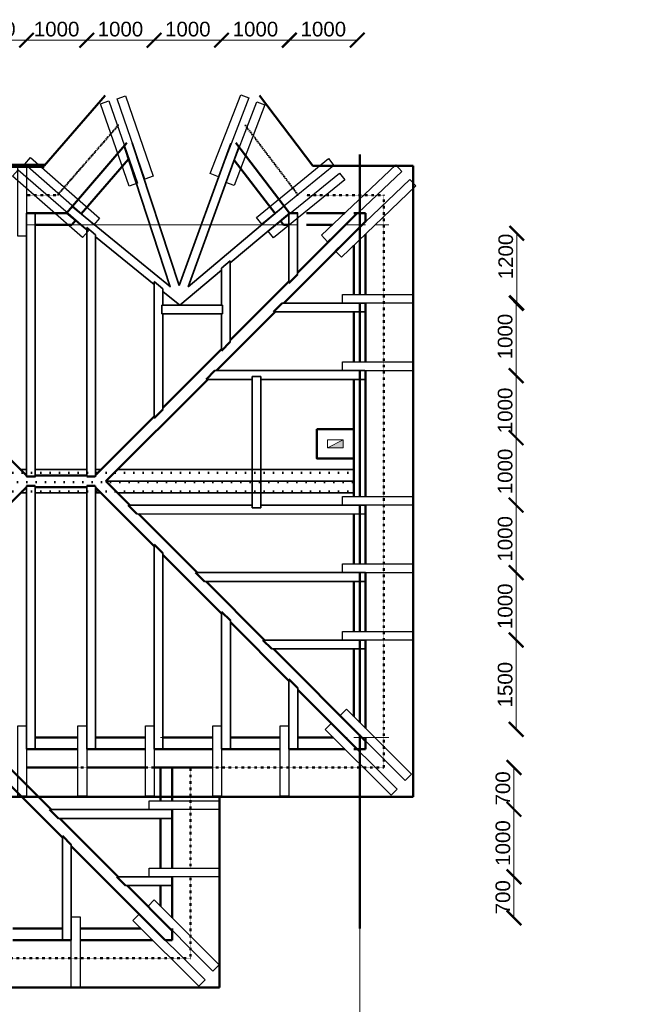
# Model space of a CAD drawing. Header units: millimetres. Extents: x -2096172177 to 2055029645, y -728784453 to 1899906214.
# Tile 76 of 109: x 3666670 to 3677262, y 1797845 to 1814639. Entities that reach past the tile are written whole.
import ezdxf

# ---------------------------------------------------------------- set-up
doc = ezdxf.new("R2010")
doc.units = ezdxf.units.MM
doc.linetypes.add('ACAD_ISO03W100', pattern=[30, 12, -18])
doc.linetypes.add('DASHDOT_axis', pattern=[24, 20, -1.5, 1, -1.5])
for name, color, linetype, lineweight in [('Вентканалы', 214, 'Continuous', 18), ('жббалки', 14, 'Continuous', 35), ('Кобылки', 4, 'Continuous', 30), ('Крыша', 30, 'Continuous', 50), ('мауэрлат', 40, 'Continuous', 18), ('Накостные строп ноги', 10, 'Continuous', 50), ('Наружные стены', 1, 'Continuous', 50), ('Размеры', 40, 'Continuous', 18), ('стропила', 5, 'Continuous', 35), ('Толщины привязок', 130, 'Continuous', 18)]:
    doc.layers.add(name, color=color, linetype=linetype, lineweight=lineweight)
doc.styles.add('стиль для стен', font='arial.ttf')
doc.dimstyles.new('Для размеров СТЕН', dxfattribs={"dimtxt": 2.5, "dimasz": 2.5, "dimexe": 1.25, "dimexo": 0.625, "dimtad": 1, "dimtxsty": 'стиль для стен', "dimblk": 'ARCHTICK', "dimcen": 2.5, "dimadec": 0, "dimazin": 0, "dimtfac": 1, "dimtmove": 0, "dimatfit": 3, "dimfxl": 1, "dimarcsym": 0})

# ---------------------------------------------------------------- blocks, each defined once
blk = doc.blocks.new('_ArchTick')
at = {"color": 0, "linetype": 'ByBlock', "const_width": 0.15}
blk.add_lwpolyline([(-0.5, -0.5), (0.5, 0.5)], dxfattribs=at)
blk = doc.blocks.new('*D683')
at = {"layer": 'Defpoints', "color": 0, "transparency": 16777216}
for p in [(1836115, 916912), (1834965, 913961), (1836115, 913961)]:
    blk.add_point(p, dxfattribs=at)
at = {"layer": 'Размеры', "color": 0, "lineweight": -2, "transparency": 16777216}
blk.add_line((1834965, 916912), (1836115, 916912), dxfattribs=at)
at = {"layer": 'Размеры', "color": 0, "lineweight": -2, "transparency": 16777216, "xscale": 250, "yscale": 250, "zscale": 250, "rotation": 180}
blk.add_blockref('_ArchTick', (1834965, 916912), dxfattribs=at)
at = {"layer": 'Размеры', "color": 0, "lineweight": -2, "transparency": 16777216, "xscale": 250, "yscale": 250, "zscale": 250}
blk.add_blockref('_ArchTick', (1836115, 916912), dxfattribs=at)
at = {"layer": 'Размеры', "color": 0, "transparency": 16777216, "insert": (1835540, 917099), "char_height": 250, "attachment_point": 5, "style": 'стиль для стен'}
blk.add_mtext('1000', dxfattribs=at)
blk = doc.blocks.new('*D685')
at = {"layer": 'Defpoints', "color": 0, "transparency": 16777216}
for p in [(1837143, 916912), (1836115, 913961), (1837143, 913679)]:
    blk.add_point(p, dxfattribs=at)
at = {"layer": 'Размеры', "color": 0, "lineweight": -2, "transparency": 16777216}
blk.add_line((1836115, 916912), (1837143, 916912), dxfattribs=at)
at = {"layer": 'Размеры', "color": 0, "lineweight": -2, "transparency": 16777216, "xscale": 250, "yscale": 250, "zscale": 250, "rotation": 180}
blk.add_blockref('_ArchTick', (1836115, 916912), dxfattribs=at)
at = {"layer": 'Размеры', "color": 0, "lineweight": -2, "transparency": 16777216, "xscale": 250, "yscale": 250, "zscale": 250}
blk.add_blockref('_ArchTick', (1837143, 916912), dxfattribs=at)
at = {"layer": 'Размеры', "color": 0, "transparency": 16777216, "insert": (1836629, 917099), "char_height": 250, "attachment_point": 5, "style": 'стиль для стен'}
blk.add_mtext('1000', dxfattribs=at)
blk = doc.blocks.new('*D687')
at = {"layer": 'Defpoints', "color": 0, "transparency": 16777216}
for p in [(1838293, 916912), (1837143, 913679), (1838293, 912747)]:
    blk.add_point(p, dxfattribs=at)
at = {"layer": 'Размеры', "color": 0, "lineweight": -2, "transparency": 16777216}
blk.add_line((1837143, 916912), (1838293, 916912), dxfattribs=at)
at = {"layer": 'Размеры', "color": 0, "lineweight": -2, "transparency": 16777216, "xscale": 250, "yscale": 250, "zscale": 250, "rotation": 180}
blk.add_blockref('_ArchTick', (1837143, 916912), dxfattribs=at)
at = {"layer": 'Размеры', "color": 0, "lineweight": -2, "transparency": 16777216, "xscale": 250, "yscale": 250, "zscale": 250}
blk.add_blockref('_ArchTick', (1838293, 916912), dxfattribs=at)
at = {"layer": 'Размеры', "color": 0, "transparency": 16777216, "insert": (1837718, 917099), "char_height": 250, "attachment_point": 5, "style": 'стиль для стен'}
blk.add_mtext('1000', dxfattribs=at)
blk = doc.blocks.new('*D689')
at = {"layer": 'Defpoints', "color": 0, "transparency": 16777216}
for p in [(1839443, 916912), (1839443, 912990), (1838293, 912747)]:
    blk.add_point(p, dxfattribs=at)
at = {"layer": 'Размеры', "color": 0, "lineweight": -2, "transparency": 16777216}
blk.add_line((1838293, 916912), (1839443, 916912), dxfattribs=at)
at = {"layer": 'Размеры', "color": 0, "lineweight": -2, "transparency": 16777216, "xscale": 250, "yscale": 250, "zscale": 250, "rotation": 180}
blk.add_blockref('_ArchTick', (1838293, 916912), dxfattribs=at)
at = {"layer": 'Размеры', "color": 0, "lineweight": -2, "transparency": 16777216, "xscale": 250, "yscale": 250, "zscale": 250}
blk.add_blockref('_ArchTick', (1839443, 916912), dxfattribs=at)
at = {"layer": 'Размеры', "color": 0, "transparency": 16777216, "insert": (1838868, 917099), "char_height": 250, "attachment_point": 5, "style": 'стиль для стен'}
blk.add_mtext('1000', dxfattribs=at)
blk = doc.blocks.new('*D691')
at = {"layer": 'Defpoints', "color": 0, "transparency": 16777216}
for p in [(1840601, 916912), (1840601, 913962), (1839443, 912990)]:
    blk.add_point(p, dxfattribs=at)
at = {"layer": 'Размеры', "color": 0, "lineweight": -2, "transparency": 16777216}
blk.add_line((1839443, 916912), (1840601, 916912), dxfattribs=at)
at = {"layer": 'Размеры', "color": 0, "lineweight": -2, "transparency": 16777216, "xscale": 250, "yscale": 250, "zscale": 250, "rotation": 180}
blk.add_blockref('_ArchTick', (1839443, 916912), dxfattribs=at)
at = {"layer": 'Размеры', "color": 0, "lineweight": -2, "transparency": 16777216, "xscale": 250, "yscale": 250, "zscale": 250}
blk.add_blockref('_ArchTick', (1840601, 916912), dxfattribs=at)
at = {"layer": 'Размеры', "color": 0, "transparency": 16777216, "insert": (1840022, 917099), "char_height": 250, "attachment_point": 5, "style": 'стиль для стен'}
blk.add_mtext('1000', dxfattribs=at)
blk = doc.blocks.new('*D693')
at = {"layer": 'Defpoints', "color": 0, "transparency": 16777216}
for p in [(1841760, 916912), (1840601, 913962), (1841760, 913960)]:
    blk.add_point(p, dxfattribs=at)
at = {"layer": 'Размеры', "color": 0, "lineweight": -2, "transparency": 16777216}
blk.add_line((1840601, 916912), (1841760, 916912), dxfattribs=at)
at = {"layer": 'Размеры', "color": 0, "lineweight": -2, "transparency": 16777216, "xscale": 250, "yscale": 250, "zscale": 250, "rotation": 180}
blk.add_blockref('_ArchTick', (1840601, 916912), dxfattribs=at)
at = {"layer": 'Размеры', "color": 0, "lineweight": -2, "transparency": 16777216, "xscale": 250, "yscale": 250, "zscale": 250}
blk.add_blockref('_ArchTick', (1841760, 916912), dxfattribs=at)
at = {"layer": 'Размеры', "color": 0, "transparency": 16777216, "insert": (1841181, 917099), "char_height": 250, "attachment_point": 5, "style": 'стиль для стен'}
blk.add_mtext('1000', dxfattribs=at)
blk = doc.blocks.new('*D719')
at = {"layer": 'Defpoints', "color": 0, "transparency": 16777216}
for p in [(1835579, 901562), (1836879, 901562), (1836879, 898089)]:
    blk.add_point(p, dxfattribs=at)
at = {"layer": 'Размеры', "color": 0, "lineweight": -2, "transparency": 16777216}
blk.add_line((1835579, 898089), (1836879, 898089), dxfattribs=at)
at = {"layer": 'Размеры', "color": 0, "lineweight": -2, "transparency": 16777216, "xscale": 250, "yscale": 250, "zscale": 250, "rotation": 180}
blk.add_blockref('_ArchTick', (1835579, 898089), dxfattribs=at)
at = {"layer": 'Размеры', "color": 0, "lineweight": -2, "transparency": 16777216, "xscale": 250, "yscale": 250, "zscale": 250}
blk.add_blockref('_ArchTick', (1836879, 898089), dxfattribs=at)
at = {"layer": 'Размеры', "color": 0, "transparency": 16777216, "insert": (1836229, 898276), "char_height": 250, "attachment_point": 5, "style": 'стиль для стен'}
blk.add_mtext('1000', dxfattribs=at)
blk = doc.blocks.new('*D721')
at = {"layer": 'Defpoints', "color": 0, "transparency": 16777216}
for p in [(1838067, 901762), (1836879, 901562), (1838067, 898089)]:
    blk.add_point(p, dxfattribs=at)
at = {"layer": 'Размеры', "color": 0, "lineweight": -2, "transparency": 16777216}
blk.add_line((1836879, 898089), (1838067, 898089), dxfattribs=at)
at = {"layer": 'Размеры', "color": 0, "lineweight": -2, "transparency": 16777216, "xscale": 250, "yscale": 250, "zscale": 250, "rotation": 180}
blk.add_blockref('_ArchTick', (1836879, 898089), dxfattribs=at)
at = {"layer": 'Размеры', "color": 0, "lineweight": -2, "transparency": 16777216, "xscale": 250, "yscale": 250, "zscale": 250}
blk.add_blockref('_ArchTick', (1838067, 898089), dxfattribs=at)
at = {"layer": 'Размеры', "color": 0, "transparency": 16777216, "insert": (1837473, 898276), "char_height": 250, "attachment_point": 5, "style": 'стиль для стен'}
blk.add_mtext('1400', dxfattribs=at)
blk = doc.blocks.new('*D729')
at = {"layer": 'Defpoints', "color": 0, "transparency": 16777216}
for p in [(1846591, 913619), (1844482, 912431), (1846590, 912431)]:
    blk.add_point(p, dxfattribs=at)
at = {"layer": 'Размеры', "color": 0, "lineweight": -2, "transparency": 16777216}
blk.add_line((1844482, 913619), (1844482, 912431), dxfattribs=at)
at = {"layer": 'Размеры', "color": 0, "lineweight": -2, "transparency": 16777216, "xscale": 250, "yscale": 250, "zscale": 250}
for p, rotation in [((1844482, 913619), 90), ((1844482, 912431), 270)]:
    blk.add_blockref('_ArchTick', p, dxfattribs=dict(at, rotation=rotation))
at = {"layer": 'Размеры', "color": 0, "transparency": 16777216, "insert": (1844295, 913222), "char_height": 250, "attachment_point": 5, "rotation": 90, "style": 'стиль для стен'}
blk.add_mtext('1200', dxfattribs=at)
blk = doc.blocks.new('*D731')
at = {"layer": 'Defpoints', "color": 0, "transparency": 16777216}
for p in [(1844482, 911190), (1844471, 910131), (1846392, 910131)]:
    blk.add_point(p, dxfattribs=at)
at = {"layer": 'Размеры', "color": 0, "lineweight": -2, "transparency": 16777216}
blk.add_line((1844471, 911190), (1844471, 910131), dxfattribs=at)
at = {"layer": 'Размеры', "color": 0, "lineweight": -2, "transparency": 16777216, "xscale": 250, "yscale": 250, "zscale": 250}
for p, rotation in [((1844471, 911190), 90), ((1844471, 910131), 270)]:
    blk.add_blockref('_ArchTick', p, dxfattribs=dict(at, rotation=rotation))
at = {"layer": 'Размеры', "color": 0, "transparency": 16777216, "insert": (1844284, 910597), "char_height": 250, "attachment_point": 5, "rotation": 90, "style": 'стиль для стен'}
blk.add_mtext('1000', dxfattribs=at)
blk = doc.blocks.new('*D733')
at = {"layer": 'Defpoints', "color": 0, "transparency": 16777216}
for p in [(1846392, 910131), (1844471, 908981), (1846392, 908981)]:
    blk.add_point(p, dxfattribs=at)
at = {"layer": 'Размеры', "color": 0, "lineweight": -2, "transparency": 16777216}
blk.add_line((1844471, 910131), (1844471, 908981), dxfattribs=at)
at = {"layer": 'Размеры', "color": 0, "lineweight": -2, "transparency": 16777216, "xscale": 250, "yscale": 250, "zscale": 250}
for p, rotation in [((1844471, 910131), 90), ((1844471, 908981), 270)]:
    blk.add_blockref('_ArchTick', p, dxfattribs=dict(at, rotation=rotation))
at = {"layer": 'Размеры', "color": 0, "transparency": 16777216, "insert": (1844284, 909556), "char_height": 250, "attachment_point": 5, "rotation": 90, "style": 'стиль для стен'}
blk.add_mtext('1000', dxfattribs=at)
blk = doc.blocks.new('*D735')
at = {"layer": 'Defpoints', "color": 0, "transparency": 16777216}
for p in [(1846392, 908981), (1844471, 907831), (1846392, 907831)]:
    blk.add_point(p, dxfattribs=at)
at = {"layer": 'Размеры', "color": 0, "lineweight": -2, "transparency": 16777216}
blk.add_line((1844471, 908981), (1844471, 907831), dxfattribs=at)
at = {"layer": 'Размеры', "color": 0, "lineweight": -2, "transparency": 16777216, "xscale": 250, "yscale": 250, "zscale": 250}
for p, rotation in [((1844471, 908981), 90), ((1844471, 907831), 270)]:
    blk.add_blockref('_ArchTick', p, dxfattribs=dict(at, rotation=rotation))
at = {"layer": 'Размеры', "color": 0, "transparency": 16777216, "insert": (1844284, 908406), "char_height": 250, "attachment_point": 5, "rotation": 90, "style": 'стиль для стен'}
blk.add_mtext('1000', dxfattribs=at)
blk = doc.blocks.new('*D737')
at = {"layer": 'Defpoints', "color": 0, "transparency": 16777216}
for p in [(1846392, 907831), (1844471, 906681), (1846391, 906681)]:
    blk.add_point(p, dxfattribs=at)
at = {"layer": 'Размеры', "color": 0, "lineweight": -2, "transparency": 16777216}
blk.add_line((1844471, 907831), (1844471, 906681), dxfattribs=at)
at = {"layer": 'Размеры', "color": 0, "lineweight": -2, "transparency": 16777216, "xscale": 250, "yscale": 250, "zscale": 250}
for p, rotation in [((1844471, 907831), 90), ((1844471, 906681), 270)]:
    blk.add_blockref('_ArchTick', p, dxfattribs=dict(at, rotation=rotation))
at = {"layer": 'Размеры', "color": 0, "transparency": 16777216, "insert": (1844284, 907256), "char_height": 250, "attachment_point": 5, "rotation": 90, "style": 'стиль для стен'}
blk.add_mtext('1000', dxfattribs=at)
blk = doc.blocks.new('*D739')
at = {"layer": 'Defpoints', "color": 0, "transparency": 16777216}
for p in [(1846391, 906681), (1844471, 905158), (1846591, 905158)]:
    blk.add_point(p, dxfattribs=at)
at = {"layer": 'Размеры', "color": 0, "lineweight": -2, "transparency": 16777216}
blk.add_line((1844471, 906681), (1844471, 905158), dxfattribs=at)
at = {"layer": 'Размеры', "color": 0, "lineweight": -2, "transparency": 16777216, "xscale": 250, "yscale": 250, "zscale": 250}
for p, rotation in [((1844471, 906681), 90), ((1844471, 905158), 270)]:
    blk.add_blockref('_ArchTick', p, dxfattribs=dict(at, rotation=rotation))
at = {"layer": 'Размеры', "color": 0, "transparency": 16777216, "insert": (1844284, 905919), "char_height": 250, "attachment_point": 5, "rotation": 90, "style": 'стиль для стен'}
blk.add_mtext('1500', dxfattribs=at)
blk = doc.blocks.new('*D741')
at = {"layer": 'Defpoints', "color": 0, "transparency": 16777216}
for p in [(1844477, 912425), (1844471, 911190), (1844482, 911190)]:
    blk.add_point(p, dxfattribs=at)
at = {"layer": 'Размеры', "color": 0, "lineweight": -2, "transparency": 16777216}
blk.add_line((1844471, 912425), (1844471, 911190), dxfattribs=at)
at = {"layer": 'Размеры', "color": 0, "lineweight": -2, "transparency": 16777216, "xscale": 250, "yscale": 250, "zscale": 250}
for p, rotation in [((1844471, 912425), 90), ((1844471, 911190), 270)]:
    blk.add_blockref('_ArchTick', p, dxfattribs=dict(at, rotation=rotation))
at = {"layer": 'Размеры', "color": 0, "transparency": 16777216, "insert": (1844284, 911856), "char_height": 250, "attachment_point": 5, "rotation": 90, "style": 'стиль для стен'}
blk.add_mtext('1000', dxfattribs=at)
blk = doc.blocks.new('*D743')
at = {"layer": 'Defpoints', "color": 0, "transparency": 16777216}
for p in [(1846391, 904507), (1844434, 903793), (1846390, 903793)]:
    blk.add_point(p, dxfattribs=at)
at = {"layer": 'Размеры', "color": 0, "lineweight": -2, "transparency": 16777216}
blk.add_line((1844434, 904507), (1844434, 903793), dxfattribs=at)
at = {"layer": 'Размеры', "color": 0, "lineweight": -2, "transparency": 16777216, "xscale": 250, "yscale": 250, "zscale": 250}
for p, rotation in [((1844434, 904507), 90), ((1844434, 903793), 270)]:
    blk.add_blockref('_ArchTick', p, dxfattribs=dict(at, rotation=rotation))
at = {"layer": 'Размеры', "color": 0, "transparency": 16777216, "insert": (1844246, 904150), "char_height": 250, "attachment_point": 5, "rotation": 90, "style": 'стиль для стен'}
blk.add_mtext('700', dxfattribs=at)
blk = doc.blocks.new('*D745')
at = {"layer": 'Defpoints', "color": 0, "transparency": 16777216}
for p in [(1846390, 903793), (1844434, 902643), (1846491, 902643)]:
    blk.add_point(p, dxfattribs=at)
at = {"layer": 'Размеры', "color": 0, "lineweight": -2, "transparency": 16777216}
blk.add_line((1844434, 903793), (1844434, 902643), dxfattribs=at)
at = {"layer": 'Размеры', "color": 0, "lineweight": -2, "transparency": 16777216, "xscale": 250, "yscale": 250, "zscale": 250}
for p, rotation in [((1844434, 903793), 90), ((1844434, 902643), 270)]:
    blk.add_blockref('_ArchTick', p, dxfattribs=dict(at, rotation=rotation))
at = {"layer": 'Размеры', "color": 0, "transparency": 16777216, "insert": (1844246, 903218), "char_height": 250, "attachment_point": 5, "rotation": 90, "style": 'стиль для стен'}
blk.add_mtext('1000', dxfattribs=at)
blk = doc.blocks.new('*D747')
at = {"layer": 'Defpoints', "color": 0, "transparency": 16777216}
for p in [(1846491, 902643), (1844434, 901943), (1846591, 901943)]:
    blk.add_point(p, dxfattribs=at)
at = {"layer": 'Размеры', "color": 0, "lineweight": -2, "transparency": 16777216}
blk.add_line((1844434, 902643), (1844434, 901943), dxfattribs=at)
at = {"layer": 'Размеры', "color": 0, "lineweight": -2, "transparency": 16777216, "xscale": 250, "yscale": 250, "zscale": 250}
for p, rotation in [((1844434, 902643), 90), ((1844434, 901943), 270)]:
    blk.add_blockref('_ArchTick', p, dxfattribs=dict(at, rotation=rotation))
at = {"layer": 'Размеры', "color": 0, "transparency": 16777216, "insert": (1844246, 902293), "char_height": 250, "attachment_point": 5, "rotation": 90, "style": 'стиль для стен'}
blk.add_mtext('700', dxfattribs=at)
blk = doc.blocks.new('Фасад (на основе 1 эт)')
at = {"layer": 'Вентканалы'}
h = blk.add_hatch(color=256, dxfattribs=at)
h.dxf.hatch_style = 1
h.paths.add_polyline_path([(1841251.294, 909956.655), (1841521.294, 909956.655), (1841521.294, 910096.655)])
at = {"layer": 'жббалки', "lineweight": 50}
h = blk.add_hatch(dxfattribs=at)
h.set_pattern_fill('DOTS', color=256)
h.set_pattern_definition([(0, (927245.61, 538974.37), (79.375, 158.75), [0, -158.75])])
h.paths.add_polyline_path([(1831703.399, 909388.603), (1831703.399, 909188.603), (1841701.294, 909188.603), (1841701.294, 909388.603)])
h.paths.add_polyline_path([(1841701.294, 909388.603), (1841701.294, 909588.603), (1831703.399, 909588.603), (1831703.399, 909388.603)])
at = {"linetype": 'DASHDOT_axis', "lineweight": 15, "ltscale": 0.2}
for p, q in [((1836114.663, 913761.655), (1840754.033, 913761.655)), ((1840893.604, 913761.655), (1841338.265, 913761.655)), ((1841556.72, 913761.655), (1841801.294, 913761.655))]:
    blk.add_line(p, q, dxfattribs=at)
at = {"linetype": 'DASHDOT_axis'}
for p, q in [((1841801.294, 913761.655), (1841901.294, 913761.655)), ((1842066.191, 913761.655), (1842301.294, 913761.655)), ((1841801.294, 905016.655), (1842301.294, 905016.655)), ((1841801.294, 901761.655), (1841801.294, 898561.655))]:
    blk.add_line(p, q, dxfattribs=at)
at = {"linetype": 'DASHDOT_axis', "lineweight": 15, "ltscale": 100}
for p, q in [((1836264.663, 905016.655), (1836992.71, 905016.655)), ((1837292.71, 905016.655), (1838143.859, 905016.655)), ((1838401.294, 905016.655), (1839293.859, 905016.655)), ((1839593.859, 905016.655), (1840443.859, 905016.655)), ((1840743.859, 905016.655), (1841347.18, 905016.655)), ((1841559.872, 905016.655), (1841588.147, 905016.655)), ((1841701.294, 905016.655), (1841801.294, 905016.655))]:
    blk.add_line(p, q, dxfattribs=at)
at = {"layer": 'Вентканалы'}
blk.add_line((1841251.294, 909957.1), (1841521.294, 910097.1), dxfattribs=at)
at = {"layer": 'Вентканалы', "lineweight": 50, "ltscale": 10}
blk.add_lwpolyline([(1841071.294, 910276.655), (1841701.294, 910276.655), (1841701.294, 909776.655), (1841071.294, 909776.655)], close=True, dxfattribs=at)
at = {"layer": 'Вентканалы'}
blk.add_lwpolyline([(1841251.294, 910096.655), (1841521.294, 910096.655), (1841521.294, 909956.655), (1841251.294, 909956.655)], close=True, dxfattribs=at)
at = {"layer": 'жббалки', "ltscale": 0.2}
for p, q in [((1836014.663, 909588.603), (1836114.663, 909588.603)), ((1836264.663, 909588.603), (1837142.71, 909588.603)), ((1837292.71, 909588.603), (1837387.924, 909588.603)), ((1837670.767, 909588.603), (1841701.294, 909588.603)), ((1836014.663, 909188.603), (1836114.663, 909188.603)), ((1836264.663, 909188.603), (1837142.71, 909188.603)), ((1837292.71, 909188.603), (1837387.924, 909188.603)), ((1837670.767, 909188.603), (1841701.294, 909188.603))]:
    blk.add_line(p, q, dxfattribs=at)
at = {"layer": 'жббалки'}
blk.add_line((1841701.294, 909188.603), (1841701.294, 909588.603), dxfattribs=at)
at = {"layer": 'жббалки', "ltscale": 0.002}
blk.add_line((1837470.767, 909388.603), (1841701.294, 909388.603), dxfattribs=at)
at = {"layer": 'Кобылки'}
for points in [[(1837663.611, 915913.78), (1837805.671, 915961.936), (1838275.8, 914591.739), (1838133.741, 914543.582)], [(1839770.085, 915982.275), (1839909.89, 915927.92), (1839389.107, 914581.059), (1839249.302, 914635.415)], [(1837376.464, 915827.608), (1837518.524, 915875.765), (1838007.847, 914472.084), (1837865.788, 914423.928)], [(1840044.465, 915861), (1840184.27, 915806.644), (1839657.075, 914432.336), (1839517.27, 914486.692)], [(1835964.663, 914769.447), (1836114.663, 914769.447), (1836114.663, 913569.447), (1835964.663, 913569.447)], [(1836084.057, 914796.599), (1836183.181, 914909.18), (1837361.165, 913875.078), (1837262.041, 913762.497)], [(1841268.405, 914892.783), (1841362.832, 914776.234), (1840133.155, 913771.327), (1840038.728, 913887.875)], [(1841252.648, 913474.463), (1841149.599, 913583.463), (1842419.481, 914782.848), (1842522.53, 914673.849)], [(1835876.565, 914590.174), (1835975.689, 914702.754), (1837172.012, 913658.363), (1837072.888, 913545.782)], [(1841455.162, 914644.797), (1841549.589, 914528.249), (1840333.122, 913539.703), (1840238.695, 913656.251)], [(1841488.586, 913209.073), (1841385.536, 913318.072), (1842657.283, 914534.725), (1842760.332, 914425.726)], [(1841510.554, 912424.105), (1841510.554, 912574.105), (1842710.554, 912574.105), (1842710.554, 912424.105)], [(1841510.554, 911274.105), (1841510.554, 911424.105), (1842710.554, 911424.105), (1842710.554, 911274.105)], [(1841510.554, 908978.297), (1841510.554, 909128.297), (1842710.554, 909128.297), (1842710.554, 908978.297)], [(1841510.554, 907828.297), (1841510.554, 907978.297), (1842710.554, 907978.297), (1842710.554, 907828.297)], [(1841510.554, 906678.296), (1841510.554, 906828.296), (1842710.554, 906828.296), (1842710.554, 906678.296)], [(1841469.295, 905395.75), (1841575.529, 905501.648), (1842683.789, 904393.147), (1842577.555, 904287.249)], [(1835964.663, 905216.655), (1836114.663, 905216.655), (1836114.663, 904016.655), (1835964.663, 904016.655)], [(1836992.71, 905216.655), (1837142.71, 905216.655), (1837142.71, 904016.655), (1836992.71, 904016.655)], [(1838143.859, 905216.655), (1838293.859, 905216.655), (1838293.859, 904016.655), (1838143.859, 904016.655)], [(1839293.859, 905216.655), (1839443.859, 905216.655), (1839443.859, 904016.655), (1839293.859, 904016.655)], [(1840443.859, 905216.655), (1840593.859, 905216.655), (1840593.859, 904016.655), (1840443.859, 904016.655)], [(1841210.242, 905152.871), (1841316.476, 905258.769), (1842442.368, 904138.809), (1842336.134, 904032.911)], [(1838210.554, 903787.389), (1838210.554, 903937.389), (1839410.554, 903937.389), (1839410.554, 903787.389)], [(1838210.554, 902641.866), (1838210.554, 902791.866), (1839410.554, 902791.866), (1839410.554, 902641.866)], [(1838189.124, 902140.75), (1838295.358, 902246.648), (1839403.618, 901138.147), (1839297.384, 901032.249)], [(1837930.071, 901897.871), (1838036.305, 902003.769), (1839162.197, 900883.809), (1839055.963, 900777.911)], [(1836878.596, 901961.655), (1837028.596, 901961.655), (1837028.596, 900761.655), (1836878.596, 900761.655)]]:
    blk.add_lwpolyline(points, close=True, dxfattribs=at)
at = {"layer": 'Крыша', "color": 5, "lineweight": 50}
for p, q in [((1836417.681, 914770.551), (1837460.173, 915968.969)), ((1840090.014, 915968.969), (1840999.276, 914770.551)), ((1840999.276, 914770.551), (1842711.294, 914770.551)), ((1842711.294, 914770.551), (1842711.294, 904006.655)), ((1839411.294, 904016.655), (1839411.294, 900751.655)), ((1839411.294, 904006.655), (1830691.294, 904006.655)), ((1842711.294, 904006.655), (1839411.294, 904006.655)), ((1839411.294, 900751.655), (1830691.294, 900751.655))]:
    blk.add_line(p, q, dxfattribs=at)
at = {"layer": 'Крыша', "color": 5, "lineweight": 100}
blk.add_line((1830691.294, 914770.551), (1836417.681, 914770.551), dxfattribs=at)
at = {"layer": 'Крыша', "color": 5, "lineweight": 50, "ltscale": 0.2}
for p, q in [((1836992.71, 904506.655), (1836114.663, 904506.655)), ((1838143.859, 904506.655), (1837142.71, 904506.655)), ((1839293.859, 904506.655), (1838293.859, 904506.655))]:
    blk.add_line(p, q, dxfattribs=at)
at = {"layer": 'мауэрлат', "color": 30, "lineweight": 50}
for p, q in [((1836794.905, 913960.551), (1837828.638, 915158.969)), ((1839687.462, 915158.969), (1840601.443, 913961.564)), ((1837047.546, 913947.238), (1837853.338, 914881.401)), ((1839659.741, 914865.658), (1840356.287, 913953.115)), ((1836114.663, 913960.551), (1836794.905, 913960.551)), ((1840601.443, 913961.564), (1840743.604, 913961.433)), ((1840893.604, 913961.295), (1841549, 913960.692)), ((1841701.294, 913960.551), (1841901.294, 913960.367)), ((1841901.294, 913960.367), (1841901.294, 913811.486)), ((1836264.663, 913760.551), (1836886.514, 913760.551)), ((1836886.514, 913760.551), (1836950.356, 913834.564)), ((1840448.05, 913832.895), (1840502.428, 913761.655)), ((1840502.428, 913761.655), (1840592.71, 913761.572)), ((1840742.71, 913761.434), (1840754.21, 913761.423)), ((1840893.604, 913761.295), (1841337.451, 913760.886)), ((1841555.693, 913760.685), (1841560.003, 913760.681)), ((1841901.294, 913761.655), (1841901.294, 913760.367)), ((1841901.294, 913603.902), (1841901.294, 912574.105)), ((1841701.294, 913412.566), (1841701.294, 912574.105)), ((1841901.294, 912425.669), (1841901.294, 911424.105)), ((1841701.294, 912275.684), (1841701.294, 911424.105)), ((1841901.294, 911275.669), (1841901.294, 909128.297)), ((1841701.294, 911125.685), (1841701.294, 909128.297)), ((1841901.294, 908979.862), (1841901.294, 907978.297)), ((1841701.294, 908829.877), (1841701.294, 907978.297)), ((1841901.294, 907829.862), (1841901.294, 906828.296)), ((1841701.294, 907679.877), (1841701.294, 906828.296)), ((1841701.294, 906529.876), (1841701.294, 905375.856)), ((1841901.294, 906679.862), (1841901.294, 905175.812)), ((1836992.71, 905016.655), (1836264.663, 905016.655)), ((1838143.859, 905016.655), (1837292.71, 905016.655)), ((1839293.859, 905016.655), (1838443.859, 905016.655)), ((1840443.859, 905016.655), (1839593.859, 905016.655)), ((1841347.18, 905016.655), (1840743.859, 905016.655)), ((1841701.294, 905163.701), (1841701.294, 905158.076)), ((1841901.294, 905016.655), (1841901.294, 904816.655)), ((1836992.71, 904816.655), (1836114.663, 904816.655)), ((1838143.859, 904816.655), (1837142.71, 904816.655)), ((1839293.859, 904816.655), (1838293.859, 904816.655)), ((1840443.859, 904816.655), (1839443.859, 904816.655)), ((1841548.239, 904816.655), (1840593.859, 904816.655)), ((1841901.294, 904816.655), (1841701.294, 904816.655)), ((1838401.294, 904506.655), (1838401.294, 903937.389)), ((1838601.294, 904506.655), (1838601.294, 903937.389)), ((1838601.294, 903787.389), (1838601.294, 902791.866)), ((1838401.294, 903637.407), (1838401.294, 902791.866)), ((1838601.294, 902641.866), (1838601.294, 901940.646)), ((1838401.294, 902491.886), (1838401.294, 902140.689)), ((1838401.294, 901928.534), (1838401.294, 901922.905)), ((1836728.596, 901761.655), (1835879.05, 901761.655)), ((1838067.009, 901761.655), (1837028.596, 901761.655)), ((1838601.294, 901761.655), (1838601.294, 901561.655)), ((1836878.596, 901561.655), (1835879.05, 901561.655)), ((1838268.068, 901561.655), (1837028.596, 901561.655)), ((1838601.294, 901561.655), (1838479.701, 901561.655))]:
    blk.add_line(p, q, dxfattribs=at)
at = {"layer": 'мауэрлат', "linetype": 'DASHDOT_axis', "lineweight": 50, "ltscale": 0.2}
for p, q in [((1841801.294, 914961.655), (1841801.294, 912574.105)), ((1841801.294, 912425.677), (1841801.294, 911424.105)), ((1841801.294, 911275.677), (1841801.294, 909128.297)), ((1841801.294, 908979.869), (1841801.294, 907978.297)), ((1841801.294, 907829.869), (1841801.294, 906828.296)), ((1841801.294, 906679.869), (1841801.294, 905275.834)), ((1841801.294, 905063.679), (1841801.294, 901761.655))]:
    blk.add_line(p, q, dxfattribs=at)
at = {"layer": 'мауэрлат', "lineweight": 50}
blk.add_line((1838401.294, 904506.655), (1838601.294, 904506.655), dxfattribs=at)
at = {"layer": 'Накостные строп ноги'}
for p, q in [((1840742.71, 912943.388), (1841760.081, 913960.497)), ((1840507.941, 912425.777), (1841901.294, 913819.13)), ((1840592.71, 912764.87), (1840742.71, 912914.87)), ((1839592.71, 911793.388), (1840592.71, 912793.388)), ((1840329.788, 912275.791), (1840479.776, 912425.779)), ((1839358.035, 911275.871), (1840357.953, 912275.789)), ((1839442.71, 911614.87), (1839592.71, 911764.87)), ((1838442.71, 910643.388), (1839442.71, 911643.388)), ((1839179.882, 911125.885), (1839329.87, 911275.873)), ((1837470.767, 909388.603), (1839208.047, 911125.883)), ((1838292.71, 910464.87), (1838442.71, 910614.87)), ((1836114.663, 909488.603), (1835114.663, 910488.603)), ((1837292.71, 909493.388), (1838292.71, 910493.388)), ((1836114.663, 909468.603), (1836268.078, 909468.603)), ((1836264.663, 909488.603), (1837142.71, 909488.603)), ((1837142.71, 909468.603), (1837287.924, 909468.603)), ((1837879.196, 908980.174), (1837470.767, 909388.603)), ((1835114.663, 908288.603), (1836114.663, 909288.603)), ((1836114.663, 909308.603), (1836264.663, 909308.603)), ((1836264.663, 909288.603), (1837142.71, 909288.603)), ((1837142.71, 909308.603), (1837287.924, 909308.603)), ((1838293.859, 908282.668), (1837292.71, 909283.818)), ((1838000.834, 908830.165), (1837850.823, 908980.176)), ((1839029.291, 907830.079), (1838029.208, 908830.162)), ((1838443.859, 908160.943), (1838293.859, 908310.943)), ((1839443.859, 907132.668), (1838443.859, 908132.668)), ((1839150.929, 907680.07), (1839000.918, 907830.081)), ((1840179.385, 906679.986), (1839179.303, 907680.068)), ((1839593.859, 907010.943), (1839443.859, 907160.943)), ((1840593.859, 905982.668), (1839593.859, 906982.668)), ((1840301.022, 906529.977), (1840151.012, 906679.988)), ((1840179.385, 906679.986), (1840179.383, 906679.988)), ((1841901.294, 904958.076), (1840329.395, 906529.975)), ((1840743.859, 905860.943), (1840593.859, 906010.943)), ((1841759.872, 904816.655), (1840743.859, 905832.668)), ((1836536.305, 903787.894), (1835817.544, 904506.655)), ((1836728.596, 903312.76), (1835732.862, 904308.494)), ((1836659.475, 903637.897), (1836509.471, 903787.901)), ((1837682.138, 902642.061), (1836686.31, 903637.889)), ((1836878.596, 903189.415), (1836728.596, 903339.415)), ((1838479.701, 901561.655), (1836878.596, 903162.76)), ((1837805.318, 902492.054), (1837655.304, 902642.067)), ((1838601.294, 901722.905), (1837832.153, 902492.046))]:
    blk.add_line(p, q, dxfattribs=at)
at = {"layer": 'Наружные стены', "linetype": 'ACAD_ISO03W100', "lineweight": 50, "ltscale": 0.2}
for p, q in [((1836645.441, 914270.551), (1837687.932, 915468.969)), ((1839841.748, 915468.969), (1840751.01, 914270.551)), ((1836114.663, 914270.551), (1836645.441, 914270.551)), ((1840893.604, 914270.551), (1842215.505, 914270.551)), ((1842211.294, 914271.655), (1842211.294, 904506.655)), ((1842211.294, 904506.655), (1836114.663, 904506.655)), ((1838911.294, 904506.655), (1838911.294, 902791.866)), ((1838911.294, 902641.866), (1838911.294, 901251.655)), ((1838911.294, 901251.655), (1831191.294, 901251.655))]:
    blk.add_line(p, q, dxfattribs=at)
at = {"layer": 'Наружные стены', "linetype": 'ACAD_ISO03W100', "lineweight": 50, "ltscale": 20}
blk.add_line((1836878.514, 913760.551), (1836886.514, 913760.551), dxfattribs=at)
at = {"layer": 'стропила'}
for p, q in [((1838567.82, 912705.721), (1837780.509, 915103.173)), ((1838718.579, 912727.41), (1837920.076, 915158.942)), ((1838718.579, 912727.41), (1839604.522, 915151.999)), ((1838871.898, 912705.808), (1839741.099, 915088.699)), ((1836114.663, 913960.551), (1836114.663, 909488.603)), ((1836264.663, 913960.551), (1836264.663, 909488.603)), ((1837142.71, 913678.67), (1836794.905, 913960.551)), ((1838570.604, 912703.447), (1836899.039, 914068.515)), ((1838871.898, 912705.808), (1840509.575, 914081.92)), ((1839592.71, 913115.419), (1840601.443, 913961.564)), ((1840592.71, 913965.644), (1840592.71, 912764.87)), ((1840742.71, 913965.644), (1840742.71, 912914.87)), ((1837142.71, 913715.593), (1837142.71, 909493.696)), ((1837142.71, 913715.593), (1837292.71, 913594.024)), ((1837292.71, 913594.024), (1837292.71, 909493.696)), ((1838292.71, 912746.639), (1837292.71, 913557.1)), ((1839592.71, 913150.994), (1839442.71, 913025.171)), ((1839592.71, 913150.994), (1839592.71, 911764.87)), ((1838730.286, 912392.001), (1839442.71, 912989.596)), ((1839442.71, 913025.171), (1839442.71, 912394.513)), ((1838292.059, 912793.222), (1838442.059, 912671.652)), ((1838292.71, 912792.694), (1838292.71, 910464.87)), ((1838442.71, 912671.125), (1838442.71, 912394.513)), ((1838730.286, 912392.001), (1838442.71, 912625.07)), ((1840479.776, 912425.779), (1841892.57, 912425.67)), ((1839462.71, 912394.513), (1838422.71, 912394.513)), ((1838422.71, 912245.507), (1838422.71, 912394.513)), ((1839462.71, 912245.507), (1838422.71, 912245.507)), ((1838442.71, 912245.507), (1838442.71, 910614.87)), ((1839442.71, 912245.507), (1839442.71, 911614.87)), ((1839462.71, 912394.513), (1839462.71, 912245.507)), ((1840329.788, 912275.791), (1841892.558, 912275.67)), ((1839329.87, 911275.873), (1841890.774, 911275.67)), ((1839179.882, 911125.885), (1839965.25, 911125.823)), ((1839965.25, 908933.62), (1839965.25, 911175.522)), ((1840115.25, 911175.522), (1839965.25, 911175.522)), ((1840115.25, 908933.62), (1840115.25, 911175.522)), ((1840115.25, 911125.811), (1841890.762, 911125.67)), ((1836114.663, 909488.603), (1836114.663, 909465.285)), ((1836264.663, 909488.603), (1836264.663, 909465.188)), ((1837142.71, 909493.696), (1837142.71, 909468.603)), ((1837292.71, 909493.696), (1837292.71, 909464.87)), ((1836114.663, 909308.603), (1836114.663, 904816.655)), ((1836264.663, 909308.603), (1836264.663, 904816.655)), ((1837142.71, 909308.603), (1837142.71, 904821.747)), ((1837292.71, 909312.093), (1837292.71, 904821.747)), ((1837850.823, 908980.176), (1839965.25, 908980.012)), ((1840115.25, 908933.62), (1839965.25, 908933.62)), ((1840115.25, 908980), (1841901.293, 908979.862)), ((1838000.834, 908830.165), (1841901.282, 908829.862)), ((1838293.859, 908310.943), (1838293.859, 904821.582)), ((1838443.859, 908160.943), (1838443.859, 904821.582)), ((1839000.918, 907830.081), (1841901.293, 907829.862)), ((1839150.929, 907680.07), (1841901.282, 907679.862)), ((1839443.859, 907160.943), (1839443.859, 904821.582)), ((1839593.859, 907010.943), (1839593.859, 904821.582)), ((1840151.012, 906679.988), (1841901.292, 906679.862)), ((1840301.022, 906529.977), (1841901.282, 906529.862)), ((1840593.859, 906010.943), (1840593.859, 904821.582)), ((1840743.859, 905860.943), (1840743.859, 904821.582)), ((1838601.294, 903787.351), (1836509.471, 903787.901)), ((1838601.252, 903637.351), (1836659.475, 903637.897)), ((1836728.596, 903339.415), (1836728.596, 901561.655)), ((1836878.596, 903189.415), (1836878.596, 901561.655)), ((1838579.075, 902641.836), (1837655.304, 902642.067)), ((1838579.033, 902491.836), (1837805.318, 902492.054))]:
    blk.add_line(p, q, dxfattribs=at)
at = {"layer": 'Размеры'}
for base, p1, p2, text, picture, middle in [((1836114.663, 916911.794), (1834964.663, 913960.551), (1836114.663, 913960.551), '1000', '*D683', (1835539.663, 917099.294)), ((1837142.71, 916911.794), (1836114.663, 913960.551), (1837142.71, 913678.669), '1000', '*D685', (1836628.687, 917099.294)), ((1838292.71, 916911.794), (1837142.71, 913678.669), (1838292.71, 912746.639), '1000', '*D687', (1837717.71, 917099.294)), ((1839442.71, 916911.794), (1838292.71, 912746.639), (1839442.71, 912989.596), '1000', '*D689', (1838867.71, 917099.294)), ((1840601.443, 916911.794), (1839442.71, 912989.596), (1840601.443, 913961.564), '1000', '*D691', (1840022.076, 917099.294)), ((1841760.081, 916911.794), (1840601.443, 913961.564), (1841760.081, 913960.497), '1000', '*D693', (1841180.762, 917099.294)), ((1838067.009, 898088.837), (1836878.596, 901561.655), (1838067.009, 901761.655), '1400', '*D721', (1837472.803, 898276.337)), ((1836878.596, 898088.837), (1835579.05, 901561.655), (1836878.596, 901561.655), '1000', '*D719', (1836228.823, 898276.337))]:
    dim = blk.add_linear_dim(base=base, p1=p1, p2=p2, text=text, dimstyle='Для размеров СТЕН', override={"dimse1": 1, "dimse2": 1}, dxfattribs=at)
    dim.commit()
    dim.dimension.update_dxf_attribs({"geometry": picture, "text_midpoint": middle})
for base, p1, p2, text, picture, middle in [((1844482.121, 912430.653), (1846590.607, 913619.13), (1846590.273, 912430.653), '1200', '*D729', (1844482.121, 913222.481)), ((1844471.4, 911190.201), (1844476.76, 912425.293), (1844482.121, 911190.201), '1000', '*D741', (1844471.4, 911855.681)), ((1844471.4, 910130.709), (1844482.121, 911190.201), (1846392.025, 910130.709), '1000', '*D731', (1844471.4, 910596.757))]:
    dim = blk.add_linear_dim(base=base, p1=p1, p2=p2, angle=90, text=text, dimstyle='Для размеров СТЕН', override={"dimse1": 1, "dimse2": 1}, dxfattribs=at)
    dim.commit()
    dim.dimension.update_dxf_attribs({"geometry": picture, "text_midpoint": middle, "dimtype": 128})
for base, p1, p2, text, picture, middle in [((1844471.4, 908980.709), (1846392.025, 910130.709), (1846392.025, 908980.709), '1000', '*D733', (1844283.9, 909555.709)), ((1844471.4, 907830.709), (1846392.025, 908980.709), (1846392.025, 907830.709), '1000', '*D735', (1844283.9, 908405.709)), ((1844471.4, 906680.681), (1846392.025, 907830.709), (1846391.408, 906680.681), '1000', '*D737', (1844283.9, 907255.695)), ((1844471.4, 905158.076), (1846391.408, 906680.681), (1846590.607, 905158.076), '1500', '*D739', (1844283.9, 905919.379)), ((1844433.712, 903792.724), (1846390.607, 904506.655), (1846390.414, 903792.724), '700', '*D743', (1844246.212, 904149.69)), ((1844433.712, 902642.7), (1846390.414, 903792.724), (1846490.607, 902642.7), '1000', '*D745', (1844246.212, 903217.712)), ((1844433.712, 901943.424), (1846490.607, 902642.7), (1846590.607, 901943.424), '700', '*D747', (1844246.212, 902293.062))]:
    dim = blk.add_linear_dim(base=base, p1=p1, p2=p2, angle=90, text=text, dimstyle='Для размеров СТЕН', override={"dimse1": 1, "dimse2": 1}, dxfattribs=at)
    dim.commit()
    dim.dimension.update_dxf_attribs({"geometry": picture, "text_midpoint": middle})

msp = doc.modelspace()

# ---------------------------------------------------------------- block references
at = {"layer": 'Толщины привязок'}
msp.add_blockref('Фасад (на основе 1 эт)', (1830671.788, 897377.872), dxfattribs=at)

doc.saveas('drawing.dxf')
